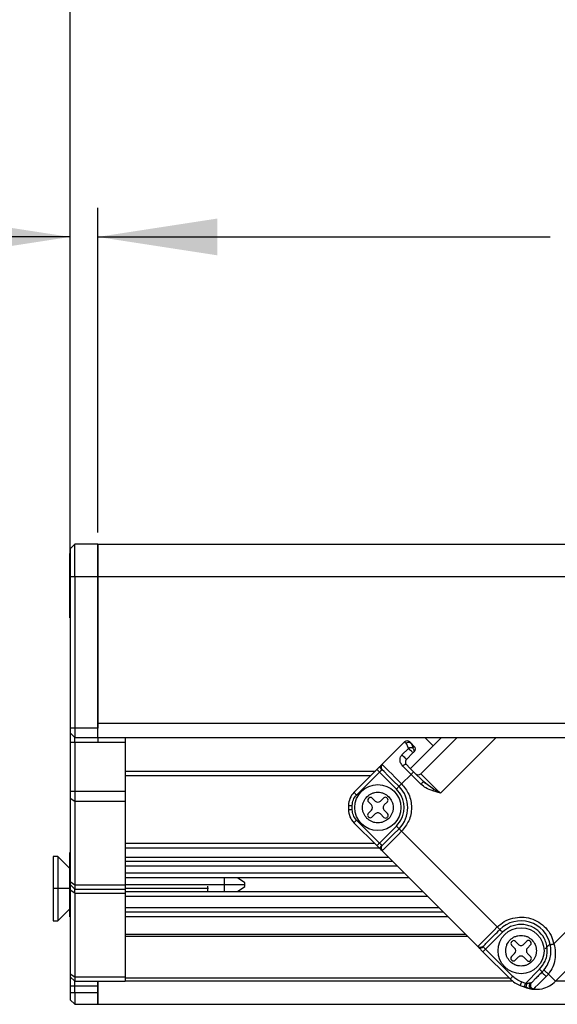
# Model space of a CAD drawing. Header units: millimetres. Extents: x 0 to 1118, y 0 to 864.
# Tile 4 of 22: x 152 to 210, y 555 to 662. Entities that reach past the tile are written whole.
import ezdxf

# ---------------------------------------------------------------- set-up
doc = ezdxf.new("R2010")
doc.units = ezdxf.units.MM
doc.layers.add('DIMENSIONS', color=140, linetype='Continuous', lineweight=25)
doc.styles.add('SLDTEXTSTYLE0', font='TXT', dxfattribs={"width": 0.75})
doc.dimstyles.new('SLDDIMSTYLE1', dxfattribs={"dimtxt": 13, "dimasz": 13, "dimexe": 0, "dimexo": 0.0625, "dimgap": 3.25, "dimtad": 0, "dimtih": 1, "dimtoh": 1, "dimdec": 1, "dimrnd": 1e-09, "dimzin": 4, "dimdsep": 46, "dimtxsty": 'SLDTEXTSTYLE0', "dimsah": 1, "dimcen": 0.09, "dimadec": 0, "dimazin": 1, "dimtfac": 1, "dimtdec": 1, "dimtofl": 0, "dimtmove": 0, "dimatfit": 3, "dimfxl": 0, "dimfrac": 2, "dimtolj": 1, "dimtzin": 12, "dimarcsym": 0})
doc.dimstyles.new('SLDDIMSTYLE2', dxfattribs={"dimtxt": 13, "dimasz": 13, "dimexe": 0, "dimexo": 0.0625, "dimgap": 3.25, "dimtad": 0, "dimtih": 1, "dimtoh": 1, "dimdec": 1, "dimrnd": 1e-09, "dimzin": 4, "dimdsep": 46, "dimtxsty": 'SLDTEXTSTYLE0', "dimsah": 1, "dimcen": 0.09, "dimadec": 0, "dimazin": 1, "dimtfac": 1, "dimtdec": 1, "dimtmove": 0, "dimatfit": 0, "dimfxl": 0, "dimfrac": 2, "dimtolj": 1, "dimtzin": 12, "dimarcsym": 0})
doc.dimstyles.new('SLDDIMSTYLE5', dxfattribs={"dimtxt": 13, "dimasz": 13, "dimexe": 0, "dimexo": 0.0625, "dimgap": 3.25, "dimtad": 0, "dimtih": 1, "dimtoh": 1, "dimdec": 1, "dimrnd": 1e-09, "dimzin": 12, "dimdsep": 46, "dimtxsty": 'SLDTEXTSTYLE0', "dimsah": 1, "dimcen": 0.09, "dimadec": 0, "dimazin": 3, "dimtfac": 1, "dimtdec": 1, "dimtofl": 0, "dimtmove": 0, "dimatfit": 3, "dimfxl": 0, "dimfrac": 2, "dimtolj": 1, "dimtzin": 12, "dimarcsym": 0})

# ---------------------------------------------------------------- blocks, each defined once
blk = doc.blocks.new('_D_14')
at = {"layer": 'DIMENSIONS'}
for p, q in [((157.11, 602.74), (157.11, 641.53)), ((160.11, 606.24), (160.11, 641.53)), ((84.56, 640.27), (80.59, 640.27)), ((80.59, 640.27), (80.59, 619.63)), ((118.17, 640.27), (122.14, 640.27)), ((122.14, 640.27), (122.14, 619.63)), ((157.11, 638.35), (128.73, 638.35)), ((160.11, 638.35), (185.11, 638.35)), ((80.59, 619.63), (84.56, 619.63)), ((122.14, 619.63), (118.17, 619.63))]:
    blk.add_line(p, q, dxfattribs=at)
for points in [[(157.11, 638.35), (144.11, 640.35), (144.11, 636.35)], [(160.11, 638.35), (173.11, 636.35), (173.11, 640.35)]]:
    blk.add_solid(points, dxfattribs=at)
at = {"layer": 'DIMENSIONS', "char_height": 13, "attachment_point": 1, "style": 'SLDTEXTSTYLE0'}
for s, insert in [('3.0', (89.36, 659.66)), ('0.12', (84.56, 636.39))]:
    blk.add_mtext(s, dxfattribs=dict(at, insert=insert))
blk = doc.blocks.new('_D_16')
at = {"layer": 'DIMENSIONS'}
for p, q in [((304.78, 644.85), (298.28, 631.85)), ((308.03, 638.35), (304.78, 644.85)), ((160.11, 606.24), (160.11, 641.53)), ((348.67, 606.24), (348.67, 641.53)), ((219.83, 640.27), (215.87, 640.27)), ((215.87, 640.27), (215.87, 619.63)), ((263.06, 640.27), (267.02, 640.27)), ((267.02, 640.27), (267.02, 619.63)), ((160.11, 638.35), (209.27, 638.35)), ((295.03, 638.35), (273.62, 638.35)), ((298.28, 631.85), (295.03, 638.35)), ((348.67, 638.35), (308.03, 638.35)), ((215.87, 619.63), (219.83, 619.63)), ((267.02, 619.63), (263.06, 619.63))]:
    blk.add_line(p, q, dxfattribs=at)
for points in [[(160.11, 638.35), (173.11, 636.35), (173.11, 640.35)], [(348.67, 638.35), (335.67, 640.35), (335.67, 636.35)]]:
    blk.add_solid(points, dxfattribs=at)
at = {"layer": 'DIMENSIONS', "char_height": 13, "attachment_point": 1, "style": 'SLDTEXTSTYLE0'}
for s, insert in [('350.0', (219.83, 659.66)), ('13.78', (219.83, 636.39))]:
    blk.add_mtext(s, dxfattribs=dict(at, insert=insert))
blk = doc.blocks.new('_D_18')
at = {"layer": 'DIMENSIONS'}
for p, q in [((304.85, 695.3), (298.35, 682.3)), ((308.1, 688.8), (304.85, 695.3)), ((157.11, 602.74), (157.11, 691.97)), ((355.67, 606.24), (355.67, 691.97)), ((219.83, 690.71), (215.87, 690.71)), ((215.87, 690.71), (215.87, 670.07)), ((263.06, 690.71), (267.02, 690.71)), ((267.02, 690.71), (267.02, 670.07)), ((157.11, 688.8), (209.27, 688.8)), ((295.1, 688.8), (273.62, 688.8)), ((298.35, 682.3), (295.1, 688.8)), ((355.67, 688.8), (308.1, 688.8)), ((215.87, 670.07), (219.83, 670.07)), ((267.02, 670.07), (263.06, 670.07))]:
    blk.add_line(p, q, dxfattribs=at)
for points in [[(157.11, 688.8), (170.11, 686.8), (170.11, 690.8)], [(355.67, 688.8), (342.67, 690.8), (342.67, 686.8)]]:
    blk.add_solid(points, dxfattribs=at)
at = {"layer": 'DIMENSIONS', "char_height": 13, "attachment_point": 1, "style": 'SLDTEXTSTYLE0'}
for s, insert in [('360.0', (219.83, 710.11)), ('14.17', (219.83, 686.83))]:
    blk.add_mtext(s, dxfattribs=dict(at, insert=insert))
blk = doc.blocks.new('_D_20')
at = {"layer": 'DIMENSIONS'}
for p, q in [((298.73, 742.84), (295.48, 736.34)), ((305.23, 729.84), (298.73, 742.84)), ((157.11, 602.74), (157.11, 739.52)), ((357.5, 592.24), (357.5, 739.52)), ((219.83, 738.26), (215.87, 738.26)), ((215.87, 738.26), (215.87, 717.62)), ((263.06, 738.26), (267.02, 738.26)), ((267.02, 738.26), (267.02, 717.62)), ((157.11, 736.34), (209.27, 736.34)), ((295.48, 736.34), (273.62, 736.34)), ((308.48, 736.34), (305.23, 729.84)), ((357.5, 736.34), (308.48, 736.34)), ((215.87, 717.62), (219.83, 717.62)), ((267.02, 717.62), (263.06, 717.62))]:
    blk.add_line(p, q, dxfattribs=at)
for points in [[(157.11, 736.34), (170.11, 734.34), (170.11, 738.34)], [(357.5, 736.34), (344.5, 738.34), (344.5, 734.34)]]:
    blk.add_solid(points, dxfattribs=at)
at = {"layer": 'DIMENSIONS', "char_height": 13, "attachment_point": 1, "style": 'SLDTEXTSTYLE0'}
for s, insert in [('361.8', (219.83, 757.65)), ('14.25', (219.83, 734.38))]:
    blk.add_mtext(s, dxfattribs=dict(at, insert=insert))

msp = doc.modelspace()

# ---------------------------------------------------------------- linework, layer by layer
for p, q in [((157.60745, 604.96979), (157.10736, 604.46979)), ((157.10736, 604.46979), (157.10736, 601.4698)), ((157.60745, 601.4698), (157.60745, 604.96979)), ((160.10738, 604.96979), (157.60745, 604.96979)), ((160.10738, 601.4698), (160.10738, 604.96979)), ((160.10774, 604.96979), (160.10774, 601.4698)), ((160.10774, 604.96979), (279.15182, 604.96979)), ((157.10736, 603.9698), (157.09449, 603.9698)), ((157.09449, 600.46979), (157.09449, 603.9698)), ((160.10738, 602.46979), (160.10774, 602.46979)), ((157.10736, 601.4698), (157.60745, 601.4698)), ((157.10736, 601.4698), (157.10736, 584.96981)), ((157.60745, 601.4698), (157.60745, 584.96981)), ((157.60745, 601.4698), (160.10738, 601.4698)), ((160.10774, 602.21981), (160.10738, 602.21981)), ((160.10738, 601.4698), (160.10738, 584.96981)), ((160.10774, 585.4698), (160.10774, 601.4698)), ((160.10774, 601.4698), (278.24635, 601.4698)), ((157.09449, 596.9698), (157.09449, 600.46979)), ((157.09449, 600.46979), (157.10736, 600.46979)), ((160.10738, 600.46979), (160.10774, 600.46979)), ((160.10738, 598.71979), (160.10774, 598.71979)), ((157.09449, 596.9698), (157.10736, 596.9698)), ((160.10738, 585.4698), (160.10774, 585.4698)), ((278.50937, 585.4698), (160.10774, 585.4698)), ((160.10774, 583.96979), (160.10774, 585.4698)), ((157.10736, 584.96981), (157.10736, 584.46978)), ((157.60745, 584.96981), (157.10736, 584.96981)), ((157.10736, 584.46978), (157.60745, 583.96979)), ((157.10736, 584.46978), (157.10736, 583.4698)), ((160.10738, 584.96981), (157.60745, 584.96981)), ((157.60745, 584.96981), (157.60745, 583.96979)), ((160.10738, 583.96979), (160.10738, 584.96981)), ((157.10736, 583.4698), (157.60745, 583.4698)), ((157.10736, 583.4698), (157.10736, 578.09113)), ((157.60745, 583.96979), (160.10738, 583.96979)), ((157.60745, 583.4698), (157.60745, 583.96979)), ((157.60745, 583.4698), (160.10738, 583.4698)), ((157.60745, 583.4698), (157.60745, 578.09113)), ((160.10738, 583.96979), (160.10738, 583.4698)), ((160.10774, 583.96979), (160.10738, 583.96979)), ((160.10738, 583.4698), (163.10741, 583.4698)), ((160.10774, 583.96979), (278.90494, 583.96979)), ((163.10741, 583.96979), (163.10741, 583.4698)), ((163.10741, 583.4698), (163.10741, 578.09113)), ((193.44081, 583.48994), (190.92549, 580.97463)), ((194.14784, 583.34853), (194.00645, 583.48994)), ((194.22544, 583.24613), (194.02934, 583.42694)), ((197.45613, 583.96979), (194.07714, 580.5908)), ((194.14784, 583.34853), (194.20196, 583.24744)), ((194.14784, 583.34853), (194.50141, 582.99496)), ((199.1532, 583.96979), (195.20856, 580.02513)), ((195.64797, 583.96979), (196.55205, 583.06568)), ((203.39585, 583.96979), (197.32989, 577.9038)), ((193.16341, 582.07028), (193.87044, 582.77731)), ((194.35991, 582.28778), (193.65288, 581.58075)), ((163.10741, 580.31981), (190.27067, 580.31981)), ((190.43554, 580.48474), (187.9455, 577.9946)), ((188.22826, 577.71178), (190.71842, 580.20188)), ((190.71842, 580.20188), (192.55687, 578.36341)), ((190.91166, 580.90921), (190.85468, 580.86472)), ((190.91357, 580.59593), (190.93968, 580.58654)), ((193.12264, 578.92912), (194.14784, 579.9544)), ((195.215, 578.88733), (194.14784, 579.9544)), ((194.43072, 580.23726), (195.49788, 579.17016)), ((163.10741, 579.81979), (189.77059, 579.81979)), ((195.73356, 578.95892), (195.47273, 579.1557)), ((195.75454, 578.98014), (195.49788, 579.17016)), ((196.58686, 578.36391), (195.75454, 578.98014)), ((157.60745, 578.09113), (157.10736, 578.09113)), ((157.10736, 578.09113), (157.10736, 577.38401)), ((163.10741, 578.09113), (157.60745, 578.09113)), ((157.60745, 578.09113), (157.60745, 577.03047)), ((163.10741, 578.09113), (163.10741, 577.03047)), ((197.32989, 577.9038), (196.51366, 578.15425)), ((197.32989, 577.9038), (196.58686, 578.36391)), ((157.10736, 577.38401), (157.60745, 577.03047)), ((157.10736, 577.38401), (157.10736, 568.26269)), ((157.60745, 577.03047), (163.10741, 577.03047)), ((157.60745, 577.03047), (157.60745, 567.90914)), ((163.10741, 577.03047), (163.10741, 567.90914)), ((189.57199, 577.36864), (189.5212, 577.31782)), ((189.5212, 576.96428), (189.84271, 576.6428)), ((190.24707, 577.04713), (189.92556, 577.36864)), ((191.17905, 577.38997), (190.83632, 577.04713)), ((191.24068, 576.6428), (191.58341, 576.98562)), ((191.58341, 577.33916), (191.53262, 577.38997)), ((187.3597, 576.58039), (187.3597, 576.11593)), ((187.3597, 576.58039), (187.75965, 576.58039)), ((187.75965, 576.11593), (187.3597, 576.11593)), ((187.75965, 576.11593), (187.75965, 576.58039)), ((189.84271, 576.05352), (189.49987, 575.7107)), ((189.90422, 575.30634), (190.24707, 575.64919)), ((190.83632, 575.64919), (191.20039, 575.28501)), ((191.60474, 575.68936), (191.24068, 576.05352)), ((187.9455, 574.70172), (190.43554, 572.21158)), ((190.71842, 572.49444), (188.22826, 574.98457)), ((189.49987, 575.35716), (189.55065, 575.30634)), ((191.55396, 575.28501), (191.60474, 575.33582)), ((192.55687, 574.33291), (190.71842, 572.49444)), ((193.12264, 573.76723), (203.51709, 563.37275)), ((163.10741, 572.46979), (190.17733, 572.46979)), ((209.67115, 561.5366), (220.90961, 572.77497)), ((209.85283, 557.47559), (224.97059, 572.59332)), ((157.10736, 571.4698), (157.09449, 571.4698)), ((157.09449, 567.96979), (157.09449, 571.4698)), ((163.10741, 571.9698), (190.67741, 571.9698)), ((190.85468, 571.8316), (190.9119, 571.78702)), ((190.9386, 572.10698), (190.91333, 572.09917)), ((190.92549, 571.72169), (201.47158, 561.17563)), ((155.7783, 571.04497), (155.27834, 571.04497)), ((155.27834, 571.04497), (155.27834, 567.54499)), ((157.09449, 569.72875), (155.7783, 571.04497)), ((155.7783, 571.04497), (155.7783, 567.54499)), ((163.10741, 570.96981), (191.67734, 570.96981)), ((192.17731, 570.46979), (163.10741, 570.46979)), ((192.67739, 569.96979), (163.10741, 569.96979)), ((193.42733, 569.21979), (163.10741, 569.21979)), ((157.60745, 567.90914), (157.10736, 568.26269)), ((157.10736, 568.26269), (157.10736, 567.96979)), ((193.92742, 568.71979), (163.10741, 568.71979)), ((173.88095, 567.96979), (173.88095, 568.71979)), ((176.09454, 568.16979), (175.30907, 568.71979)), ((176.09454, 567.96979), (176.09454, 568.16979)), ((155.7783, 567.54499), (155.27834, 567.54499)), ((155.27834, 567.54499), (155.27834, 564.04497)), ((155.7783, 567.54499), (155.7783, 564.04497)), ((157.09449, 567.54499), (155.7783, 567.54499)), ((157.09449, 564.4698), (157.09449, 567.96979)), ((157.09449, 567.96979), (157.10736, 567.96979)), ((157.10736, 567.96979), (157.60745, 567.46979)), ((157.10736, 567.96979), (157.10736, 567.38402)), ((157.60745, 567.03045), (157.10736, 567.38402)), ((157.10736, 567.38402), (157.10736, 558.26269)), ((163.10741, 567.90914), (157.60745, 567.90914)), ((157.60745, 567.90914), (157.60745, 567.46979)), ((157.60745, 567.46979), (163.10741, 567.46979)), ((157.60745, 567.03045), (157.60745, 567.46979)), ((157.60745, 567.03045), (163.10741, 567.03045)), ((157.60745, 567.03045), (157.60745, 557.90915)), ((163.10741, 567.96979), (173.88095, 567.96979)), ((163.10741, 567.90914), (163.10741, 567.46979)), ((172.06467, 567.54499), (163.10741, 567.54499)), ((163.10741, 567.46979), (163.10741, 567.03045)), ((163.10741, 567.21981), (195.42731, 567.21981)), ((163.10741, 567.03045), (163.10741, 557.90915)), ((172.06467, 567.54499), (172.06467, 567.7908)), ((172.06467, 567.21981), (172.06467, 567.54499)), ((172.1511, 567.54499), (172.06467, 567.54499)), ((173.88095, 567.21981), (173.88095, 567.96979)), ((173.88095, 567.96979), (176.09454, 567.96979)), ((175.30907, 567.21981), (176.09454, 567.76979)), ((176.09454, 567.76979), (176.09454, 567.96979)), ((163.10741, 566.71979), (195.92739, 566.71979)), ((155.7783, 564.04497), (157.09449, 565.36119)), ((197.17742, 565.46979), (163.10741, 565.46979)), ((197.67738, 564.9698), (163.10741, 564.9698)), ((155.27834, 564.04497), (155.7783, 564.04497)), ((157.09449, 564.4698), (157.10736, 564.4698)), ((198.17735, 564.4698), (163.10741, 564.4698)), ((202.24429, 560.9686), (204.08274, 562.80707)), ((163.10741, 562.59768), (200.04953, 562.59768)), ((200.30118, 562.34603), (163.10741, 562.34603)), ((205.12832, 561.81227), (205.07754, 561.76149)), ((205.8034, 561.49079), (205.4819, 561.81227)), ((206.73538, 561.83361), (206.39266, 561.49079)), ((207.13974, 561.78283), (207.08896, 561.83361)), ((201.53714, 561.16219), (201.58125, 561.10548)), ((201.85102, 561.16458), (201.85805, 561.18931)), ((201.96141, 560.68574), (204.92054, 557.72655)), ((202.24429, 560.9686), (201.99932, 561.21354)), ((205.20342, 558.0094), (202.24429, 560.9686)), ((205.07754, 561.40791), (205.39905, 561.08643)), ((206.79701, 561.08643), (207.13974, 561.42925)), ((208.71426, 561.00394), (209.25869, 561.54837)), ((205.39905, 560.49718), (205.0562, 560.15437)), ((205.0562, 559.80082), (205.10698, 559.75001)), ((205.46056, 559.75001), (205.8034, 560.09283)), ((206.39266, 560.09283), (206.75672, 559.72867)), ((207.16108, 560.13303), (206.79701, 560.49718)), ((207.1103, 559.72867), (207.16108, 559.77948)), ((208.1132, 558.77655), (206.58423, 557.2476)), ((208.58301, 558.6973), (208.39609, 558.49369)), ((157.60745, 557.90915), (157.10736, 558.26269)), ((157.10736, 558.26269), (157.10736, 557.9698)), ((157.10736, 557.9698), (157.60745, 557.4698)), ((157.10736, 557.9698), (157.10736, 556.96981)), ((163.10741, 557.90915), (157.60745, 557.90915)), ((157.60745, 557.90915), (157.60745, 557.4698)), ((157.60745, 557.4698), (163.10741, 557.4698)), ((157.60745, 556.96981), (157.60745, 557.4698)), ((160.10738, 557.4698), (160.10738, 556.96981)), ((160.10774, 554.96981), (160.10774, 557.4698)), ((163.10741, 557.90915), (163.10741, 557.4698)), ((163.10741, 557.84397), (204.80324, 557.84397)), ((205.21308, 557.4698), (163.10741, 557.4698)), ((206.58423, 557.2476), (206.15269, 557.40469)), ((209.067, 558.26147), (208.82465, 557.99763)), ((282.14429, 557.4698), (209.84698, 557.4698)), ((157.10736, 556.96981), (157.60745, 556.96981)), ((157.10736, 556.96981), (157.10736, 556.2198)), ((157.60745, 556.96981), (160.10738, 556.96981)), ((157.60745, 556.2198), (157.60745, 556.96981)), ((160.10738, 556.96981), (160.10738, 556.2198)), ((206.01584, 557.02882), (206.44749, 556.8717)), ((206.44749, 556.8717), (206.70546, 556.77782)), ((206.44749, 556.8717), (206.70546, 556.77782)), ((206.45345, 556.89247), (206.67566, 556.82303)), ((206.58423, 557.2476), (206.75434, 557.24167)), ((207.16454, 557.24548), (207.21711, 557.31605)), ((207.23225, 556.64312), (207.34895, 556.62664)), ((157.60745, 556.2198), (157.10736, 556.2198)), ((157.10736, 556.2198), (157.10736, 555.4698)), ((157.10736, 555.4698), (157.60745, 554.96981)), ((160.10738, 556.2198), (157.60745, 556.2198)), ((157.60745, 556.2198), (157.60745, 554.96981)), ((160.10738, 556.2198), (160.10738, 554.96981)), ((157.60745, 554.96981), (160.10738, 554.96981)), ((160.10774, 554.96981), (281.4601, 554.96981))]:
    msp.add_line(p, q)
at = {"flags": 128}
for points in [[(193.16341, 582.07028), (193.22933, 582.0043), (193.30777, 581.92583), (193.39181, 581.84188), (193.47383, 581.75983), (193.54666, 581.68696), (193.60388, 581.62977), (193.64036, 581.59329), (193.65288, 581.58075)], [(194.35991, 582.28778), (194.34739, 582.30029), (194.31091, 582.33677), (194.25369, 582.39399), (194.18086, 582.46683), (194.09884, 582.54888), (194.0148, 582.63286), (193.93636, 582.71133), (193.87044, 582.77731)], [(193.12264, 578.92912), (192.74903, 579.30272), (192.387, 579.66464), (192.04808, 580.00355), (191.74279, 580.3089), (191.48053, 580.5711), (191.26965, 580.78199), (191.1167, 580.93493), (191.02646, 581.02517)], [(193.57325, 581.46702), (193.60317, 581.52013), (193.65288, 581.58075)], [(193.65288, 581.01507), (194.0322, 580.63575), (194.43072, 580.23726)], [(190.71842, 580.20188), (190.66323, 580.25708), (190.61018, 580.31013), (190.56131, 580.35903), (190.51839, 580.40189), (190.48322, 580.43708), (190.45712, 580.46322), (190.44102, 580.47931), (190.43554, 580.48474)], [(190.71842, 580.20188), (190.75538, 580.23881), (190.79162, 580.27511), (190.82667, 580.31013), (190.85981, 580.34333), (190.89056, 580.37408), (190.91846, 580.40189), (190.94277, 580.42629), (190.9634, 580.44683)], [(192.83975, 578.64626), (192.22213, 579.26391), (191.64396, 579.84208), (191.22375, 580.26223), (191.02312, 580.46286)], [(193.25043, 580.8519), (193.35664, 580.74566), (193.46524, 580.63706), (193.57587, 580.5264), (193.68828, 580.41408), (193.80189, 580.30035), (193.91669, 580.18561), (194.03208, 580.07019), (194.14784, 579.9544)], [(194.14784, 579.9544), (194.20303, 580.0096), (194.25608, 580.06265), (194.30507, 580.11155), (194.34787, 580.15441), (194.38304, 580.18957), (194.40914, 580.21571), (194.42536, 580.2318), (194.43072, 580.23726)], [(195.20856, 580.02513), (195.24933, 579.98436), (195.36997, 579.86363), (195.56607, 579.66762), (195.82988, 579.40381), (196.15127, 579.08233), (196.51807, 578.71558), (196.91599, 578.31763), (197.32989, 577.9038)], [(192.83975, 578.64626), (192.84512, 578.65169), (192.86133, 578.66778), (192.88744, 578.69392), (192.9226, 578.72911), (192.9654, 578.77197), (193.01439, 578.82087), (193.06744, 578.87392), (193.12264, 578.92912)], [(187.9455, 577.9946), (187.95086, 577.98918), (187.96695, 577.97309), (187.99306, 577.94695), (188.02835, 577.91175), (188.07114, 577.8689), (188.12002, 577.81999), (188.17307, 577.76694), (188.22826, 577.71178)], [(192.55687, 578.36341), (192.61206, 578.4186), (192.66511, 578.47165), (192.71399, 578.52056), (192.7569, 578.56341), (192.79207, 578.59858), (192.81818, 578.62471), (192.83427, 578.64084), (192.83975, 578.64626)], [(192.83975, 574.05006), (192.22213, 573.4324), (191.64396, 572.85424), (191.22375, 572.43409), (191.02312, 572.23349)], [(193.12264, 573.76723), (192.74903, 573.39363), (192.387, 573.03168), (192.04808, 572.69277), (191.74279, 572.38742), (191.48053, 572.12522), (191.26965, 571.91433), (191.1167, 571.76139), (191.02646, 571.67115)], [(192.83975, 574.05006), (192.83427, 574.05551), (192.81818, 574.0716), (192.79207, 574.09774), (192.7569, 574.13291), (192.71399, 574.17576), (192.66511, 574.22467), (192.61206, 574.27772), (192.55687, 574.33291)], [(192.83975, 574.05006), (192.84512, 574.04463), (192.86133, 574.02854), (192.88744, 574.0024), (192.9226, 573.96721), (192.9654, 573.92435), (193.01439, 573.87545), (193.06744, 573.8224), (193.12264, 573.76723)], [(190.43554, 572.21158), (190.44102, 572.21704), (190.45712, 572.23313), (190.48322, 572.25927), (190.51839, 572.29443), (190.56131, 572.33729), (190.61018, 572.38619), (190.66323, 572.43924), (190.71842, 572.49444)], [(190.9634, 572.24949), (190.94277, 572.27002), (190.91846, 572.29443), (190.89056, 572.32224), (190.85981, 572.35299), (190.82667, 572.38619), (190.79162, 572.42121), (190.75538, 572.45751), (190.71842, 572.49444)], [(201.42103, 561.27669), (201.51127, 561.36693), (201.66422, 561.51988), (201.8751, 561.73076), (202.13724, 561.99296), (202.44254, 562.29829), (202.78157, 562.63723), (203.14349, 562.99915), (203.51709, 563.37275)], [(203.79985, 563.0899), (203.80534, 563.08447), (203.82143, 563.06838), (203.84754, 563.04224), (203.8827, 563.00708), (203.92562, 562.96422), (203.9745, 562.91531), (204.02754, 562.86224), (204.08274, 562.80707)], [(201.96141, 560.68574), (201.96689, 560.69117), (201.98299, 560.70729), (202.00909, 560.73343), (202.04426, 560.76859), (202.08717, 560.81145), (202.13605, 560.86035), (202.1891, 560.9134), (202.24429, 560.9686)], [(208.1132, 558.77655), (208.1684, 558.72138), (208.22145, 558.6683), (208.27044, 558.61943), (208.31324, 558.57654), (208.3484, 558.54138), (208.37451, 558.51524), (208.3906, 558.49915), (208.39609, 558.49372)], [(204.92054, 557.72655), (204.92602, 557.732), (204.94212, 557.7481), (204.96822, 557.77423), (205.00339, 557.8094), (205.04631, 557.85226), (205.09518, 557.90116), (205.14823, 557.95424), (205.20342, 558.0094)], [(208.82465, 557.99763), (208.3515, 557.52449), (207.94488, 557.1179), (207.64221, 556.81514), (207.47102, 556.64398)], [(206.44749, 556.8717), (206.45012, 556.87894), (206.45786, 556.90031), (206.4705, 556.93506), (206.48755, 556.98179), (206.50829, 557.03877), (206.53189, 557.10374), (206.55764, 557.17425), (206.58423, 557.2476)], [(206.70546, 556.77782), (207.11423, 556.66109), (207.31605, 556.6258)]]:
    msp.add_lwpolyline(points, dxfattribs=at)
for centre, radius in [((190.54166, 576.34817), 2.5), ((206.098, 560.79182), 2.50001)]:
    msp.add_circle(centre, radius)
for centre, radius, start, end in [((193.72363, 583.20713), 0.39997, 44.9988308, 135.0011692), ((252.72835, 642.62512), 83.73757, 224.9262803, 225.0841837), ((194.21866, 582.71212), 0.39993, 314.990661, 45.009339), ((194.92573, 580.30794), 0.39997, 224.9988295, 315.0011705), ((189.35959, 576.58043), 1.99989, 134.9983355, 180.000997), ((190.54158, 576.34816), 3.25005, 315.000799, 44.999201), ((189.69807, 577.14105), 0.25006, 135.0149692, 224.9850308), ((189.74877, 577.19184), 0.25002, 45.0018938, 134.9981062), ((190.54169, 577.34185), 0.41673, 225.0090544, 314.9909456), ((191.35583, 577.21318), 0.25002, 45.0018938, 134.9981062), ((191.40695, 577.16239), 0.24977, 314.9490181, 45.0509819), ((189.35959, 576.11589), 1.99989, 179.9989963, 225.0016645), ((189.67673, 575.53393), 0.25006, 135.0149692, 224.9850308), ((189.54775, 576.34816), 0.41691, 315.03091, 44.96909), ((190.54169, 575.35457), 0.41666, 44.9991604, 135.0008396), ((191.53523, 576.34816), 0.41662, 134.9913337, 225.0086663), ((191.42828, 575.51259), 0.24977, 314.9490181, 45.0509819), ((196.75699, 566.17577), 12.26108, 134.0745301, 135.9435833), ((189.72743, 575.48325), 0.2501, 225.0183835, 314.9816165), ((191.37717, 575.46191), 0.2501, 225.0183835, 314.9816165), ((206.09799, 560.79176), 3.25006, 11.7745866, 135.0000164), ((207.75985, 567.33141), 5.80276, 223.0160093, 226.9658773), ((205.25444, 561.5847), 0.2501, 135.0183835, 224.9816165), ((205.30511, 561.63547), 0.25002, 45.0018938, 134.9981062), ((206.91217, 561.65681), 0.25002, 45.0018938, 134.9981062), ((206.96325, 561.60604), 0.24981, 314.9524363, 45.0475637), ((205.10412, 560.79181), 0.41687, 315.0288462, 44.9711538), ((206.09803, 561.78541), 0.41666, 224.9991604, 315.0008396), ((207.09153, 560.79181), 0.41659, 134.9892684, 225.0107316), ((205.23306, 559.97759), 0.25006, 135.0149692, 224.9850308), ((205.28377, 559.92681), 0.25002, 225.0018938, 314.9981062), ((206.09803, 559.79821), 0.41666, 44.9991604, 135.0008396), ((206.93351, 559.90547), 0.25002, 225.0018938, 314.9981062), ((206.98462, 559.95626), 0.24977, 314.9490181, 45.0509819), ((207.04284, 559.84956), 3.00188, 225.0095976, 249.9939648), ((229.28389, 548.76982), 24.69035, 159.5294258, 160.4576784), ((207.73184, 559.59623), 2.99928, 282.4965176, 315.0045897), ((207.73149, 559.59692), 3.00004, 261.3983864, 282.5002773)]:
    msp.add_arc(centre, radius, start, end)
for points, knots in [([(193.604, 583.32678), (193.64477, 583.35986), (193.72551, 583.42539), (193.87826, 583.45912), (194.03097, 583.43927), (194.10919, 583.37854), (194.14784, 583.34853)], [0, 0, 0, 0, 0.259084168, 0.513096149, 0.759398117, 1, 1, 1, 1]), ([(193.87044, 582.77731), (193.83304, 582.89594), (193.771, 583.09279), (193.65149, 583.26024), (193.604, 583.32678)], [0, 0, 0, 0, 0.602608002, 1, 1, 1, 1]), ([(194.20196, 583.24744), (194.21928, 583.21743), (194.29456, 583.08702), (194.31148, 582.93508), (194.3245, 582.81811)], [0, 0, 0, 0, 0.2301035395, 1, 1, 1, 1]), ([(193.25043, 580.8519), (193.15803, 580.96917), (192.99274, 581.17896), (192.932, 581.54847), (192.98632, 581.80645), (193.07523, 581.97185), (193.13421, 582.03769), (193.16341, 582.07028)], [0, 0, 0, 0, 0.327322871, 0.585531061, 0.803742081, 0.902861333, 1, 1, 1, 1]), ([(194.10206, 582.84901), (194.06133, 582.84313), (193.98033, 582.83142), (193.90693, 582.79528), (193.87044, 582.77731)], [0, 0, 0, 0, 0.502931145, 1, 1, 1, 1]), ([(194.3245, 582.81811), (194.29099, 582.82938), (194.2387, 582.84695), (194.17335, 582.85137), (194.13826, 582.85129), (194.12024, 582.85038), (194.11122, 582.84981), (194.10628, 582.84934), (194.10391, 582.84932), (194.10257, 582.84935), (194.10234, 582.84913), (194.10205, 582.84915), (194.10206, 582.84904), (194.10206, 582.84902), (194.10206, 582.84901)], [0, 0, 0, 0, 0.465536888, 0.726295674, 0.862016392, 0.930480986, 0.964755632, 0.982164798, 0.995316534, 0.997437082, 0.99861335, 0.999736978, 0.999868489, 1, 1, 1, 1]), ([(194.50141, 582.99496), (194.48643, 582.97999), (194.42745, 582.92105), (194.36849, 582.86209), (194.3245, 582.81811)], [0, 0, 0, 0, 0.254001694, 1, 1, 1, 1]), ([(194.3245, 582.81811), (194.35775, 582.77762), (194.42316, 582.69797), (194.46048, 582.54916), (194.44579, 582.40039), (194.38816, 582.32482), (194.35991, 582.28778)], [0, 0, 0, 0, 0.265175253, 0.52172951, 0.765581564, 1, 1, 1, 1]), ([(194.50141, 582.42928), (194.48945, 582.4173), (194.44233, 582.37008), (194.39513, 582.32295), (194.35991, 582.28778)], [0, 0, 0, 0, 0.253791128, 1, 1, 1, 1]), ([(190.92549, 580.97463), (190.89569, 580.94482), (190.82667, 580.8758), (190.71233, 580.76151), (190.57884, 580.628), (190.48454, 580.53372), (190.43554, 580.48474)], [0, 0, 0, 0, 0.182492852, 0.422623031, 0.700012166, 1, 1, 1, 1]), ([(190.9634, 580.44683), (190.9301, 580.48726), (190.86466, 580.5667), (190.82683, 580.71481), (190.8405, 580.86281), (190.89756, 580.93788), (190.92549, 580.97463)], [0, 0, 0, 0, 0.2663813, 0.523436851, 0.766756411, 1, 1, 1, 1]), ([(190.96781, 581.01379), (190.9523, 580.9968), (190.92025, 580.96171), (190.88602, 580.89638), (190.86314, 580.82233), (190.86124, 580.76979), (190.86028, 580.74306)], [0, 0, 0, 0, 0.229892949, 0.474903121, 0.732824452, 1, 1, 1, 1]), ([(191.02646, 581.02517), (190.99364, 580.98393), (190.9281, 580.90158), (190.89896, 580.74364), (190.92599, 580.58573), (190.99078, 580.50377), (191.02312, 580.46286)], [0, 0, 0, 0, 0.251357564, 0.501980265, 0.751427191, 1, 1, 1, 1]), ([(190.92549, 580.97463), (190.94434, 580.9975), (190.97212, 581.0312), (191.01325, 581.02664), (191.02646, 581.02517)], [0, 0, 0, 0, 0.678654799, 1, 1, 1, 1]), ([(193.65288, 581.01507), (193.63071, 581.02581), (193.57675, 581.05194), (193.47226, 581.01472), (193.35981, 580.95228), (193.28844, 580.88678), (193.25043, 580.8519)], [0, 0, 0, 0, 0.1547484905, 0.3765880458, 0.6680297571, 1, 1, 1, 1]), ([(193.65288, 581.58075), (193.6384, 581.56479), (193.60889, 581.53227), (193.5624, 581.45352), (193.54041, 581.3786), (193.53583, 581.31385), (193.53524, 581.26072), (193.5519, 581.1484), (193.61332, 581.0673), (193.65288, 581.01507)], [0, 0, 0, 0, 0.103156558, 0.210199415, 0.436667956, 0.468404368, 0.521608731, 0.691878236, 1, 1, 1, 1]), ([(191.01084, 580.4704), (190.99472, 580.48883), (190.96149, 580.52683), (190.92571, 580.59612), (190.90112, 580.67363), (190.89854, 580.72847), (190.89724, 580.75618)], [0, 0, 0, 0, 0.232433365, 0.479188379, 0.736852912, 1, 1, 1, 1]), ([(190.9634, 580.44683), (190.97423, 580.45812), (190.99201, 580.47664), (191.01438, 580.46673), (191.02312, 580.46286)], [0, 0, 0, 0, 0.609458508, 1, 1, 1, 1]), ([(193.12264, 578.92912), (193.4128, 578.56995), (193.85917, 578.01745), (194.13831, 577.09476), (194.2185, 576.34817), (194.1383, 575.60158), (193.85919, 574.67888), (193.41281, 574.12638), (193.12264, 573.76723)], [0, 0, 0, 0, 0.239458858, 0.368360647, 0.499999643, 0.631638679, 0.760545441, 1, 1, 1, 1]), ([(195.215, 578.88733), (195.25108, 578.92341), (195.31775, 578.99007), (195.40489, 579.07712), (195.46305, 579.13538), (195.49069, 579.16298), (195.49788, 579.17016)], [0, 0, 0, 0, 0.382625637, 0.707090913, 0.923769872, 1, 1, 1, 1]), ([(196.51366, 578.15425), (196.25847, 578.24795), (195.78496, 578.42181), (195.39486, 578.74043), (195.215, 578.88733)], [0, 0, 0, 0, 0.538951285, 1, 1, 1, 1]), ([(189.36313, 575.16964), (189.23076, 575.33366), (189.02643, 575.58686), (188.89842, 576.00832), (188.86344, 576.34779), (188.89765, 576.68866), (189.03021, 577.10539), (189.33452, 577.55528), (189.78427, 577.85948), (190.20096, 577.9921), (190.54168, 578.02638), (190.88132, 577.99141), (191.3028, 577.86346), (191.55612, 577.65903), (191.72014, 577.52668)], [0, 0, 0, 0, 0.119725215, 0.184813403, 0.25000463, 0.315091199, 0.380278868, 0.500004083, 0.619721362, 0.684816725, 0.750002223, 0.815095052, 0.880282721, 1, 1, 1, 1]), ([(192.55687, 574.33291), (192.78326, 574.61339), (193.13288, 575.04655), (193.3514, 575.76718), (193.41185, 576.34835), (193.35135, 576.92933), (193.13278, 577.64992), (192.78326, 578.08293), (192.55687, 578.36341)], [0, 0, 0, 0, 0.239442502, 0.369779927, 0.500003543, 0.630342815, 0.760557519, 1, 1, 1, 1]), ([(196.58686, 578.36391), (196.57522, 578.33054), (196.55084, 578.26065), (196.52642, 578.19077), (196.51366, 578.15425)], [0, 0, 0, 0, 0.4774403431, 1, 1, 1, 1]), ([(187.75965, 576.58039), (187.78151, 576.79226), (187.82524, 577.21597), (188.09392, 577.54651), (188.22826, 577.71178)], [0, 0, 0, 0, 0.500007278, 1, 1, 1, 1]), ([(191.72014, 577.52668), (191.85251, 577.36265), (192.05684, 577.10946), (192.18484, 576.68801), (192.21983, 576.34854), (192.18562, 576.00766), (192.05306, 575.59093), (191.74876, 575.14104), (191.299, 574.83684), (190.88231, 574.7042), (190.54159, 574.66999), (190.20195, 574.7049), (189.78047, 574.83287), (189.52715, 575.03729), (189.36313, 575.16964)], [0, 0, 0, 0, 0.1197253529, 0.1848136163, 0.2499991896, 0.3150915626, 0.3802793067, 0.5000046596, 0.6197220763, 0.6848175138, 0.7500025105, 0.8150948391, 0.8802825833, 1, 1, 1, 1]), ([(188.22826, 574.98457), (188.09392, 575.14983), (187.82523, 575.48035), (187.78151, 575.90406), (187.75965, 576.11593)], [0, 0, 0, 0, 0.4999827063, 1, 1, 1, 1]), ([(190.43554, 572.21158), (190.48421, 572.1629), (190.57849, 572.06861), (190.71189, 571.93531), (190.8265, 571.82067), (190.89553, 571.75165), (190.92549, 571.72169)], [0, 0, 0, 0, 0.298071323, 0.577346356, 0.816533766, 1, 1, 1, 1]), ([(190.92549, 571.72169), (190.89756, 571.75843), (190.8405, 571.83351), (190.82683, 571.98151), (190.86466, 572.12962), (190.9301, 572.20906), (190.9634, 572.24949)], [0, 0, 0, 0, 0.233243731, 0.47656344, 0.733619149, 1, 1, 1, 1]), ([(190.8604, 571.95317), (190.86135, 571.92642), (190.86322, 571.87385), (190.88628, 571.79981), (190.92049, 571.7345), (190.95246, 571.69938), (190.96793, 571.68238)], [0, 0, 0, 0, 0.267260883, 0.525377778, 0.770375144, 1, 1, 1, 1]), ([(190.89724, 571.94017), (190.89853, 571.96789), (190.90108, 572.02274), (190.92586, 572.10021), (190.9616, 572.16952), (190.99484, 572.20752), (191.01096, 572.22595)], [0, 0, 0, 0, 0.263118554, 0.520864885, 0.767591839, 1, 1, 1, 1]), ([(191.02312, 572.23349), (190.99078, 572.19257), (190.926, 572.11059), (190.89896, 571.95268), (190.9281, 571.79474), (190.99364, 571.71239), (191.02646, 571.67115)], [0, 0, 0, 0, 0.2486024, 0.498039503, 0.748652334, 1, 1, 1, 1]), ([(191.02646, 571.67115), (191.01325, 571.66968), (190.97212, 571.66512), (190.94434, 571.69882), (190.92549, 571.72169)], [0, 0, 0, 0, 0.321345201, 1, 1, 1, 1]), ([(191.02312, 572.23349), (191.01439, 572.22961), (190.99202, 572.21967), (190.97424, 572.2382), (190.9634, 572.24949)], [0, 0, 0, 0, 0.390614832, 1, 1, 1, 1]), ([(203.51709, 563.37275), (203.7615, 563.58233), (204.25948, 564.00934), (205.19405, 564.37257), (206.18183, 564.48569), (207.15365, 564.33005), (208.05188, 563.92773), (208.81618, 563.29187), (209.39892, 562.47592), (209.58152, 561.84586), (209.67115, 561.5366)], [0, 0, 0, 0, 0.122705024, 0.250004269, 0.377285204, 0.499998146, 0.622711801, 0.749996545, 0.877285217, 1, 1, 1, 1]), ([(201.98334, 561.27332), (202.05022, 561.34019), (202.25716, 561.54708), (202.65673, 561.94678), (203.1954, 562.48539), (203.59398, 562.88401), (203.79985, 563.0899)], [0, 0, 0, 0, 0.1104375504, 0.3417141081, 0.6599921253, 1, 1, 1, 1]), ([(208.1132, 558.77655), (208.33954, 559.05703), (208.68907, 559.49019), (208.90803, 560.21089), (208.96773, 560.79164), (208.90921, 561.37432), (208.68235, 562.08687), (208.16214, 562.85595), (207.39294, 563.37635), (206.68033, 563.60299), (206.09746, 563.66152), (205.51689, 563.60176), (204.79623, 563.3828), (204.36323, 563.0334), (204.08274, 562.80707)], [0, 0, 0, 0, 0.119723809, 0.184896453, 0.250003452, 0.315171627, 0.380282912, 0.500006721, 0.619720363, 0.68488679, 0.750004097, 0.815175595, 0.880275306, 1, 1, 1, 1]), ([(204.91947, 559.61331), (204.7871, 559.77732), (204.58276, 560.0305), (204.45476, 560.45195), (204.41977, 560.79142), (204.45399, 561.13231), (204.58652, 561.54905), (204.89088, 561.9989), (205.34059, 562.30317), (205.7573, 562.43573), (206.09801, 562.47001), (206.43766, 562.43508), (206.85914, 562.30712), (207.11246, 562.10268), (207.27647, 561.97031)], [0, 0, 0, 0, 0.119720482, 0.184808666, 0.249999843, 0.315086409, 0.380279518, 0.5, 0.619720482, 0.684814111, 0.749999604, 0.815091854, 0.880279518, 1, 1, 1, 1]), ([(207.27647, 561.97031), (207.40885, 561.8063), (207.61318, 561.55312), (207.74118, 561.13167), (207.77617, 560.7922), (207.74195, 560.45131), (207.60942, 560.03457), (207.30507, 559.58472), (206.85536, 559.28045), (206.43864, 559.14789), (206.09793, 559.11361), (205.75829, 559.14854), (205.3368, 559.2765), (205.08348, 559.48094), (204.91947, 559.61331)], [0, 0, 0, 0, 0.119720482, 0.184808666, 0.249999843, 0.315086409, 0.380279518, 0.5, 0.619720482, 0.684814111, 0.749999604, 0.815091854, 0.880279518, 1, 1, 1, 1]), ([(201.47158, 561.17563), (201.44869, 561.19449), (201.41494, 561.22228), (201.41955, 561.26345), (201.42103, 561.27669)], [0, 0, 0, 0, 0.678194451, 1, 1, 1, 1]), ([(201.42103, 561.27669), (201.46225, 561.24384), (201.54456, 561.17823), (201.70251, 561.14926), (201.86047, 561.1761), (201.94243, 561.24095), (201.98334, 561.27332)], [0, 0, 0, 0, 0.251314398, 0.50190092, 0.751350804, 1, 1, 1, 1]), ([(201.99932, 561.21354), (201.9589, 561.18027), (201.87945, 561.11485), (201.73133, 561.07696), (201.58332, 561.09066), (201.50828, 561.14772), (201.47158, 561.17563)], [0, 0, 0, 0, 0.266268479, 0.523527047, 0.766930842, 1, 1, 1, 1]), ([(201.47158, 561.17563), (201.50138, 561.14583), (201.57039, 561.07684), (201.68461, 560.96247), (201.81812, 560.82901), (201.91241, 560.73473), (201.96141, 560.68574)], [0, 0, 0, 0, 0.182515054, 0.422552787, 0.699975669, 1, 1, 1, 1]), ([(201.97822, 561.26346), (201.95986, 561.24716), (201.92199, 561.21353), (201.85274, 561.17697), (201.77497, 561.15181), (201.71985, 561.14889), (201.692, 561.14741)], [0, 0, 0, 0, 0.2320135, 0.478655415, 0.736557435, 1, 1, 1, 1]), ([(201.99932, 561.21354), (201.98806, 561.22438), (201.96957, 561.24219), (201.97947, 561.26457), (201.98334, 561.27332)], [0, 0, 0, 0, 0.608751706, 1, 1, 1, 1]), ([(208.58301, 558.6973), (208.74223, 558.91596), (209.04168, 559.32718), (209.28178, 560.03581), (209.38097, 560.74635), (209.31366, 561.21719), (209.27967, 561.45497)], [0, 0, 0, 0, 0.274644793, 0.516502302, 0.755822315, 1, 1, 1, 1]), ([(209.67115, 561.5366), (209.73297, 561.248), (209.85351, 560.6852), (209.79875, 559.83191), (209.5717, 558.99278), (209.24098, 558.51356), (209.067, 558.26147)], [0, 0, 0, 0, 0.25525462, 0.497771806, 0.735805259, 1, 1, 1, 1]), ([(209.27967, 561.45497), (209.2896, 561.45705), (209.32782, 561.46504), (209.40838, 561.48177), (209.52893, 561.50698), (209.6212, 561.52619), (209.67115, 561.5366)], [0, 0, 0, 0, 0.076134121, 0.292930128, 0.617241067, 1, 1, 1, 1]), ([(208.39609, 558.49369), (208.2625, 558.36008), (208.00842, 558.10595), (207.66515, 557.76284), (207.40772, 557.50539), (207.27079, 557.36846), (207.22295, 557.32061)], [0, 0, 0, 0, 0.341653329, 0.649823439, 0.877651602, 1, 1, 1, 1]), ([(208.82465, 557.99763), (208.79962, 558.0179), (208.74643, 558.06098), (208.6689, 558.13327), (208.59132, 558.21085), (208.52106, 558.2884), (208.46135, 558.35952), (208.42227, 558.41866), (208.39226, 558.46136), (208.39515, 558.48579), (208.39609, 558.49369)], [0, 0, 0, 0, 0.144952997, 0.308101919, 0.477025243, 0.638543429, 0.780211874, 0.891569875, 0.964903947, 1, 1, 1, 1]), ([(209.067, 558.26147), (209.04527, 558.27811), (208.99599, 558.31587), (208.91698, 558.37991), (208.82956, 558.45334), (208.74452, 558.52833), (208.67116, 558.5945), (208.62243, 558.6463), (208.58999, 558.67588), (208.58439, 558.69305), (208.58301, 558.6973)], [0, 0, 0, 0, 0.125569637, 0.284866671, 0.466685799, 0.649183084, 0.805880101, 0.917760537, 0.979662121, 1, 1, 1, 1]), ([(206.15269, 557.40469), (205.9777, 557.47916), (205.62775, 557.6281), (205.34486, 557.88231), (205.20342, 558.0094)], [0, 0, 0, 0, 0.500028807, 1, 1, 1, 1]), ([(209.067, 558.26147), (209.17722, 558.15122), (209.37031, 557.95807), (209.61488, 557.71357), (209.76663, 557.56189), (209.83542, 557.49301), (209.85283, 557.47559)], [0, 0, 0, 0, 0.420835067, 0.737229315, 0.933520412, 1, 1, 1, 1]), ([(206.70546, 556.77782), (206.69879, 556.78226), (206.68257, 556.79305), (206.67191, 556.82882), (206.66712, 556.87656), (206.67106, 556.93943), (206.68267, 557.01213), (206.70165, 557.08998), (206.72536, 557.16743), (206.74486, 557.21738), (206.75434, 557.24167)], [0, 0, 0, 0, 0.048133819, 0.117112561, 0.216599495, 0.346934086, 0.501763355, 0.670019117, 0.839592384, 1, 1, 1, 1]), ([(207.28279, 556.63063), (207.20088, 556.64477), (207.0047, 556.67864), (206.8156, 556.74132), (206.70546, 556.77782)], [0, 0, 0, 0, 0.417522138, 1, 1, 1, 1]), ([(207.09766, 557.27108), (207.04828, 557.26263), (206.9557, 557.24679), (206.84814, 557.24168), (206.78314, 557.24112), (206.76193, 557.24152), (206.75434, 557.24167)], [0, 0, 0, 0, 0.435062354, 0.815567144, 0.934027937, 1, 1, 1, 1]), ([(207.28279, 556.63063), (207.25825, 556.6365), (207.20566, 556.64908), (207.13308, 556.69923), (207.07075, 556.77507), (207.02857, 556.87383), (207.01163, 556.98398), (207.0206, 557.0928), (207.04924, 557.19053), (207.08223, 557.24542), (207.09766, 557.27108)], [0, 0, 0, 0, 0.096233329, 0.206274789, 0.331227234, 0.469030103, 0.613321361, 0.754848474, 0.885393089, 1, 1, 1, 1]), ([(207.22295, 557.32061), (207.20868, 557.31092), (207.17089, 557.28525), (207.12575, 557.27652), (207.09766, 557.27108)], [0, 0, 0, 0, 0.377762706, 1, 1, 1, 1]), ([(207.22295, 557.32061), (207.19909, 557.29231), (207.15129, 557.23561), (207.11352, 557.12907), (207.10546, 557.0169), (207.1294, 556.9061), (207.18298, 556.80569), (207.26216, 556.72426), (207.36025, 556.66524), (207.43415, 556.65106), (207.47102, 556.64398)], [0, 0, 0, 0, 0.123461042, 0.24739228, 0.37189592, 0.497119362, 0.622904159, 0.74893843, 0.87473284, 1, 1, 1, 1]), ([(207.47102, 556.64398), (207.44999, 556.63558), (207.38978, 556.61152), (207.32497, 556.6231), (207.28279, 556.63063)], [0, 0, 0, 0, 0.349284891, 1, 1, 1, 1])]:
    msp.add_open_spline(points, degree=3, knots=knots)

# ---------------------------------------------------------------- dimensions: what is measured, and where the dimension line sits
at = {"layer": 'DIMENSIONS'}
dim = msp.add_linear_dim(base=(157.1074, 736.34116), p1=(357.50406, 590.9698), p2=(157.1074, 601.4698), text='361.8', dimstyle='SLDDIMSTYLE5', dxfattribs=at)
dim.commit()
dim.dimension.update_dxf_attribs({"geometry": '_D_20', "text_midpoint": (241.44326, 736.34116), "dimtype": 160})
for base, p1, p2, text, picture, middle in [((355.66999, 688.79576), (157.1074, 601.4698), (355.66999, 604.9698), '360.0', '_D_18', (241.44326, 688.79576)), ((348.66999, 638.35172), (160.1074, 604.9698), (348.66999, 604.9698), '350.0', '_D_16', (241.44326, 638.35172))]:
    dim = msp.add_linear_dim(base=base, p1=p1, p2=p2, angle=0, text=text, dimstyle='SLDDIMSTYLE1', dxfattribs=at)
    dim.commit()
    dim.dimension.update_dxf_attribs({"geometry": picture, "text_midpoint": middle, "dimtype": 160})
dim = msp.add_linear_dim(base=(157.1074, 638.35172), p1=(160.1074, 604.9698), p2=(157.1074, 601.4698), dimstyle='SLDDIMSTYLE2', dxfattribs=at)
dim.commit()
dim.dimension.update_dxf_attribs({"geometry": '_D_14', "text_midpoint": (101.36515, 638.35172), "dimtype": 160})

doc.saveas('drawing.dxf')
